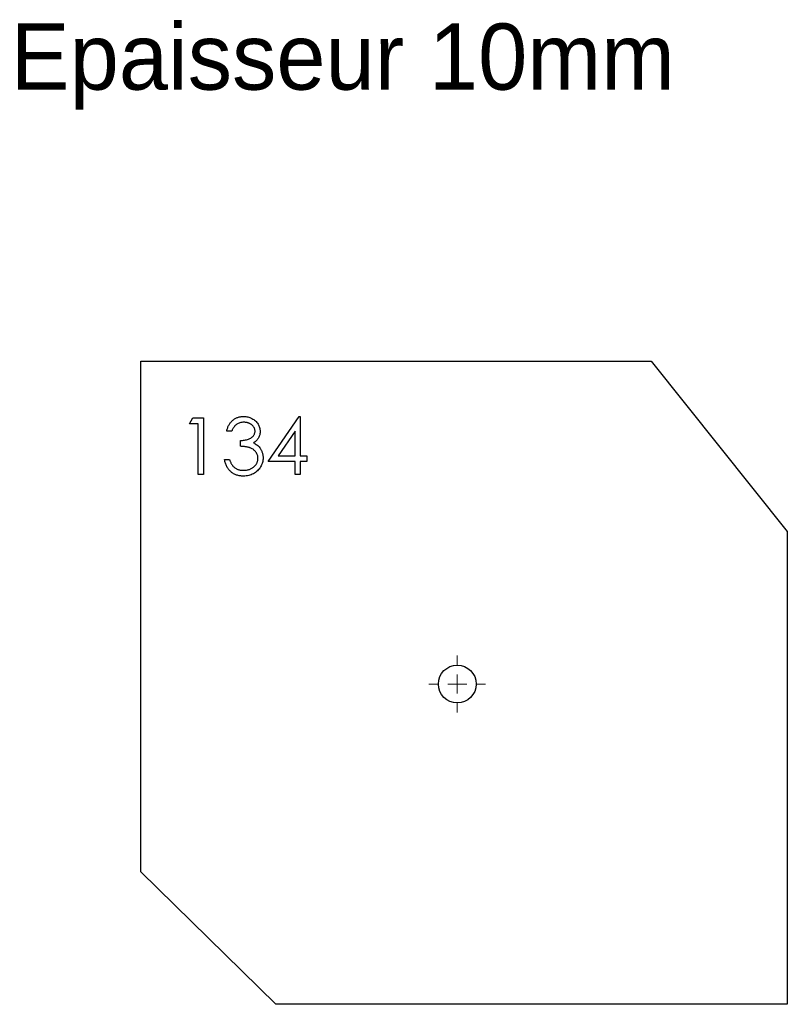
# Model space of a CAD drawing. Header units: millimetres. Extents: x 120 to 323, y 298 to 558.
import ezdxf

# ---------------------------------------------------------------- set-up
doc = ezdxf.new("R2010")
doc.units = ezdxf.units.MM
doc.header["$LTSCALE"] = 2

# ---------------------------------------------------------------- blocks, each defined once
blk = doc.blocks.new('SW_CENTERMARKSYMBOL_0')
at = {"color": 0, "linetype": 'Continuous', "lineweight": 18}
for p, q in [((0, 5), (0, 7.5)), ((-5, 0), (-7.5, 0)), ((0, 0), (-2.5, 0)), ((0, 0), (0, 2.5)), ((0, 0), (0, -2.5)), ((0, 0), (2.5, 0)), ((5, 0), (7.5, 0)), ((0, -5), (0, -7.5))]:
    blk.add_line(p, q, dxfattribs=at)
blk = doc.blocks.new('SW_CENTERMARKSYMBOL_1')
at = {"color": 0, "linetype": 'Continuous', "lineweight": 18}
for p, q in [((0, 5), (0, 7.5)), ((-5, 0), (-7.5, 0)), ((0, 0), (-2.5, 0)), ((0, 0), (0, 2.5)), ((0, 0), (0, -2.5)), ((0, 0), (2.5, 0)), ((5, 0), (7.5, 0)), ((0, -5), (0, -7.5))]:
    blk.add_line(p, q, dxfattribs=at)

msp = doc.modelspace()

# ---------------------------------------------------------------- linework, layer by layer
at = {"color": 7, "linetype": 'Continuous', "lineweight": 25}
for p, q in [((152.26, 332.88), (152.26, 467.9)), ((152.26, 467.9), (287.14, 467.9)), ((287.14, 467.9), (323.14, 422.9)), ((323.14, 422.9), (323.14, 297.9)), ((187.98, 297.9), (152.26, 332.88)), ((323.14, 297.9), (187.98, 297.9))]:
    msp.add_line(p, q, dxfattribs=at)
at = {"color": 1, "linetype": 'Continuous', "lineweight": 25}
for p, q in [((165.14, 451.36), (166.02, 452.9)), ((166.02, 452.9), (168.8, 452.9)), ((168.8, 452.9), (168.8, 437.9)), ((185.91, 441.36), (194.1, 453.28)), ((194.1, 453.28), (194.37, 453.28)), ((194.37, 453.28), (194.37, 442.9)), ((167.45, 451.36), (165.14, 451.36)), ((167.45, 437.9), (167.45, 451.36)), ((176.3, 449.44), (174.95, 449.44)), ((193.03, 449.41), (188.55, 442.9)), ((193.03, 442.9), (193.03, 449.41)), ((178.6, 445.4), (178.6, 446.94)), ((188.55, 442.9), (193.03, 442.9)), ((194.37, 442.9), (196.1, 442.9)), ((196.1, 442.9), (196.1, 441.36)), ((174.37, 441.94), (175.72, 441.94)), ((193.03, 441.36), (185.91, 441.36)), ((193.03, 437.9), (193.03, 441.36)), ((194.37, 441.36), (194.37, 437.9)), ((196.1, 441.36), (194.37, 441.36)), ((168.8, 437.9), (167.45, 437.9)), ((194.37, 437.9), (193.03, 437.9))]:
    msp.add_line(p, q, dxfattribs=at)
at = {"color": 7, "linetype": 'Continuous', "lineweight": 25}
msp.add_circle((235.9, 382.56), 5, dxfattribs=at)
at = {"color": 1, "linetype": 'Continuous', "lineweight": 25}
for points, knots in [([(174.95, 449.44), (174.99, 449.59), (175.06, 449.88), (175.21, 450.3), (175.37, 450.7), (175.56, 451.07), (175.77, 451.42), (176.02, 451.73), (176.28, 452.03), (176.57, 452.29), (176.88, 452.52), (177.2, 452.72), (177.53, 452.9), (177.88, 453.04), (178.25, 453.15), (178.63, 453.22), (179.02, 453.27), (179.28, 453.28), (179.41, 453.28)], [0, 0, 0, 0, 0.072625, 0.141977, 0.208985, 0.273957, 0.336889, 0.398745, 0.460116, 0.520825, 0.580994, 0.640152, 0.698622, 0.757271, 0.816427, 0.876254, 0.937165, 1, 1, 1, 1]), ([(179.41, 453.28), (179.61, 453.28), (180, 453.26), (180.57, 453.16), (181.12, 452.99), (181.64, 452.76), (182.12, 452.47), (182.55, 452.12), (182.93, 451.73), (183.24, 451.3), (183.48, 450.84), (183.66, 450.37), (183.77, 449.88), (183.79, 449.55), (183.8, 449.39)], [0, 0, 0, 0, 0.090254, 0.17854, 0.266093, 0.354631, 0.441886, 0.525747, 0.608114, 0.690197, 0.770821, 0.848326, 0.924012, 1, 1, 1, 1]), ([(179.43, 451.74), (179.26, 451.74), (178.93, 451.73), (178.45, 451.62), (178, 451.46), (177.66, 451.27), (177.41, 451.07), (177.23, 450.91), (177.05, 450.72), (176.89, 450.51), (176.73, 450.27), (176.57, 450.02), (176.43, 449.74), (176.34, 449.54), (176.3, 449.44)], [0, 0, 0, 0, 0.122728, 0.239717, 0.351862, 0.463202, 0.520261, 0.579432, 0.640596, 0.705298, 0.773236, 0.844649, 0.920046, 1, 1, 1, 1]), ([(182.45, 449.39), (182.45, 449.47), (182.44, 449.63), (182.4, 449.85), (182.33, 450.07), (182.24, 450.29), (182.12, 450.49), (181.97, 450.68), (181.8, 450.87), (181.6, 451.05), (181.38, 451.21), (181.14, 451.35), (180.89, 451.48), (180.63, 451.57), (180.35, 451.65), (180.05, 451.7), (179.75, 451.74), (179.54, 451.74), (179.43, 451.74)], [0, 0, 0, 0, 0.05527, 0.109957, 0.163234, 0.218058, 0.273278, 0.330881, 0.39048, 0.453656, 0.518903, 0.583346, 0.648547, 0.715055, 0.782521, 0.852335, 0.924935, 1, 1, 1, 1]), ([(178.6, 446.94), (178.79, 446.94), (179.15, 446.95), (179.68, 447.02), (180.19, 447.12), (180.67, 447.28), (181.1, 447.47), (181.47, 447.68), (181.78, 447.92), (182.03, 448.18), (182.22, 448.47), (182.35, 448.76), (182.43, 449.07), (182.44, 449.28), (182.45, 449.39)], [0, 0, 0, 0, 0.110142, 0.215742, 0.317961, 0.418052, 0.511563, 0.596573, 0.673329, 0.744049, 0.810717, 0.874085, 0.93671, 1, 1, 1, 1]), ([(183.8, 449.39), (183.79, 449.23), (183.78, 448.92), (183.7, 448.46), (183.56, 448.04), (183.37, 447.63), (183.12, 447.26), (182.81, 446.91), (182.45, 446.58), (182.18, 446.4), (182.04, 446.3)], [0, 0, 0, 0, 0.128068, 0.250608, 0.37063, 0.490072, 0.610375, 0.734313, 0.863217, 1, 1, 1, 1]), ([(183.22, 442.22), (183.21, 442.36), (183.2, 442.64), (183.1, 443.05), (182.93, 443.45), (182.7, 443.82), (182.42, 444.17), (182.1, 444.48), (181.72, 444.73), (181.38, 444.91), (181.07, 445.03), (180.8, 445.11), (180.51, 445.18), (180.18, 445.24), (179.83, 445.29), (179.45, 445.34), (179.04, 445.37), (178.75, 445.39), (178.6, 445.4)], [0, 0, 0, 0, 0.066905, 0.133477, 0.201023, 0.271218, 0.342859, 0.413811, 0.485552, 0.5598, 0.5999, 0.643609, 0.691911, 0.744703, 0.801504, 0.862866, 0.929333, 1, 1, 1, 1]), ([(182.04, 446.3), (182.2, 446.22), (182.52, 446.07), (182.95, 445.77), (183.34, 445.42), (183.56, 445.15), (183.67, 445.02)], [0, 0, 0, 0, 0.25388, 0.503009, 0.750291, 1, 1, 1, 1]), ([(183.67, 445.02), (183.74, 444.92), (183.88, 444.72), (184.06, 444.41), (184.22, 444.09), (184.34, 443.76), (184.44, 443.42), (184.51, 443.07), (184.56, 442.72), (184.56, 442.48), (184.56, 442.35)], [0, 0, 0, 0, 0.128146, 0.254193, 0.378141, 0.501381, 0.623957, 0.747076, 0.872865, 1, 1, 1, 1]), ([(179.38, 437.51), (179.21, 437.52), (178.9, 437.52), (178.44, 437.57), (177.99, 437.67), (177.57, 437.79), (177.17, 437.94), (176.79, 438.14), (176.43, 438.37), (176.09, 438.63), (175.77, 438.93), (175.48, 439.26), (175.22, 439.63), (175, 440.03), (174.79, 440.46), (174.62, 440.92), (174.48, 441.41), (174.41, 441.76), (174.37, 441.94)], [0, 0, 0, 0, 0.065541, 0.128963, 0.190377, 0.250092, 0.308548, 0.366398, 0.424542, 0.48317, 0.542243, 0.601739, 0.662506, 0.724856, 0.789128, 0.856346, 0.926295, 1, 1, 1, 1]), ([(175.72, 441.94), (175.75, 441.82), (175.82, 441.6), (175.94, 441.27), (176.07, 440.98), (176.21, 440.7), (176.36, 440.46), (176.53, 440.23), (176.7, 440.03), (176.83, 439.92), (176.89, 439.86)], [0, 0, 0, 0, 0.14977, 0.291316, 0.425966, 0.55216, 0.671527, 0.786122, 0.895325, 1, 1, 1, 1]), ([(176.89, 439.86), (176.98, 439.8), (177.14, 439.67), (177.42, 439.5), (177.71, 439.36), (178.01, 439.25), (178.33, 439.16), (178.68, 439.1), (179.03, 439.06), (179.27, 439.05), (179.4, 439.05)], [0, 0, 0, 0, 0.1182713, 0.2361775, 0.3556629, 0.4759042, 0.6001273, 0.7286081, 0.8613135, 1, 1, 1, 1]), ([(184.56, 442.35), (184.56, 442.14), (184.54, 441.72), (184.4, 441.11), (184.19, 440.5), (183.89, 439.92), (183.52, 439.38), (183.08, 438.9), (182.58, 438.48), (182.02, 438.13), (181.41, 437.85), (180.76, 437.66), (180.08, 437.53), (179.61, 437.52), (179.38, 437.51)], [0, 0, 0, 0, 0.079642, 0.158909, 0.2396, 0.322409, 0.405828, 0.487644, 0.56972, 0.653065, 0.737457, 0.822492, 0.909755, 1, 1, 1, 1]), ([(179.4, 439.05), (179.54, 439.05), (179.81, 439.06), (180.21, 439.11), (180.6, 439.18), (180.95, 439.28), (181.29, 439.41), (181.61, 439.58), (181.9, 439.77), (182.17, 440), (182.42, 440.24), (182.63, 440.49), (182.81, 440.75), (182.96, 441.03), (183.08, 441.31), (183.16, 441.61), (183.21, 441.91), (183.22, 442.12), (183.22, 442.22)], [0, 0, 0, 0, 0.076062, 0.148732, 0.218375, 0.285723, 0.351058, 0.414935, 0.478486, 0.542169, 0.60475, 0.664119, 0.7215, 0.777616, 0.832666, 0.887858, 0.943468, 1, 1, 1, 1])]:
    msp.add_open_spline(points, degree=3, knots=knots, dxfattribs=at)

# ---------------------------------------------------------------- block references
at = {"color": 7, "linetype": 'Continuous', "lineweight": 18}
msp.add_blockref('SW_CENTERMARKSYMBOL_0', (235.9, 382.56), dxfattribs=at)
at = {"color": 8, "linetype": 'Continuous'}
msp.add_blockref('SW_CENTERMARKSYMBOL_1', (235.9, 382.56), dxfattribs=at)

# ---------------------------------------------------------------- texts
at = {"insert": (117.83, 557.16), "char_height": 17.5, "attachment_point": 1}
msp.add_mtext_dynamic_manual_height_columns('Epaisseur 10mm', width=326.1114, gutter_width=87.5, heights=[0], dxfattribs=at)

doc.saveas('drawing.dxf')
